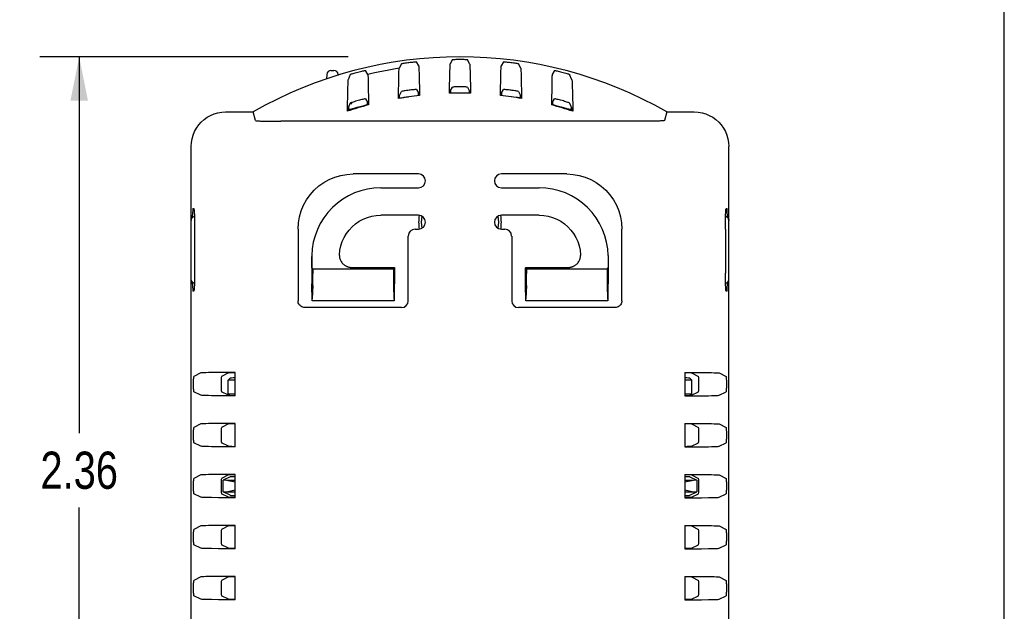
# Model space of a CAD drawing. Header units: inches. Extents: x 0 to 13.8, y 0 to 10.6.
# Tile 24 of 30: x 10.9 to 13.8, y 4.9 to 6.6. Entities that reach past the tile are written whole.
import ezdxf

# ---------------------------------------------------------------- set-up
doc = ezdxf.new("R2010")
doc.units = ezdxf.units.IN
doc.header["$LTSCALE"] = 0.75625
doc.header["$MEASUREMENT"] = 0
doc.layers.get('0').update_dxf_attribs({"linetype": 'CONTINUOUS'})
doc.styles.get("Standard").update_dxf_attribs({"font": 'txt', "width": 0.8})
doc.dimstyles.new('DIMSTYLE_1', dxfattribs={"dimtxt": 0.10625, "dimasz": 0.125, "dimexe": 0.09, "dimexo": 0.07, "dimgap": 0.0425, "dimtad": 0, "dimtih": 1, "dimtoh": 1, "dimzin": 4, "dimdsep": 46, "dimtxsty": 'Standard', "dimblk": '_FILLED', "dimblk1": '_FILLED', "dimblk2": '_FILLED', "dimcen": 0.09, "dimadec": 0, "dimazin": 0, "dimtfac": 1, "dimtofl": 0, "dimtmove": 0, "dimatfit": 3, "dimldrblk": '_FILLED', "dimfxl": 0, "dimtolj": 1, "dimtzin": 4, "dimarcsym": 0})

# ---------------------------------------------------------------- blocks, each defined once
blk = doc.blocks.new('_FILLED')
at = {"color": 0, "linetype": 'ByBlock'}
blk.add_solid([(0, 0), (-1, 0.2), (-1, -0.2)], dxfattribs=at)
blk = doc.blocks.new('*D3')
at = {"color": 2, "linetype": 'Continuous'}
for p, q in [((11.8759, 6.4864), (10.9954, 6.4864)), ((11.1079, 6.4864), (11.1079, 5.4116)), ((11.1079, 4.1242), (11.1079, 5.1991)), ((11.4385, 4.1242), (10.9954, 4.1242))]:
    blk.add_line(p, q, dxfattribs=at)
at = {"color": 2, "linetype": 'Continuous', "xscale": 0.125, "yscale": 0.125, "zscale": 0.125}
for p, rotation in [((11.1079, 6.4864), 90), ((11.1079, 4.1242), 270)]:
    blk.add_blockref('_FILLED', p, dxfattribs=dict(at, rotation=rotation))
at = {"color": 2, "linetype": 'Continuous', "insert": (11.1079, 5.3585), "char_height": 0.10625, "width": 0.34, "attachment_point": 2, "line_spacing_factor": 0.9}
blk.add_mtext('2.36', dxfattribs=at)

msp = doc.modelspace()

# ---------------------------------------------------------------- linework, layer by layer
at = {"color": 7, "linetype": 'Continuous'}
for p, q in [((13.75, 0), (13.75, 10.625)), ((12.0775, 6.461), (12.0715, 6.4723)), ((12.1736, 6.4786), (12.1677, 6.4668)), ((12.223, 6.4668), (12.2172, 6.4786)), ((12.3192, 6.4723), (12.3133, 6.461)), ((11.8269, 6.4477), (11.8355, 6.4477)), ((11.9322, 6.436), (11.9258, 6.4476)), ((12.0279, 6.4668), (12.0218, 6.4537)), ((12.0785, 6.4401), (12.0796, 6.3762)), ((12.224, 6.4462), (12.2252, 6.3823)), ((12.3689, 6.4537), (12.3629, 6.4668)), ((12.4649, 6.4476), (12.4586, 6.436)), ((11.8151, 6.4363), (11.8146, 6.4236)), ((11.8474, 6.4336), (11.8473, 6.4363)), ((11.8822, 6.4364), (11.8756, 6.4209)), ((11.9332, 6.4137), (11.9344, 6.3491)), ((12.3699, 6.4321), (12.3711, 6.3676)), ((12.5151, 6.4209), (12.5085, 6.4364)), ((12.0219, 6.374), (12.0279, 6.3872)), ((12.0715, 6.393), (12.0774, 6.3818)), ((12.0762, 6.3842), (12.0762, 6.3764)), ((12.1678, 6.3881), (12.1736, 6.3998)), ((12.1688, 6.3826), (12.1688, 6.3901)), ((12.2172, 6.3998), (12.223, 6.3881)), ((12.222, 6.3901), (12.222, 6.3826)), ((12.3133, 6.3818), (12.3192, 6.393)), ((12.3146, 6.3764), (12.3146, 6.3842)), ((12.3629, 6.3872), (12.3689, 6.374)), ((12.5161, 6.4012), (12.5164, 6.3871)), ((12.5164, 6.3871), (12.5174, 6.3311)), ((11.8863, 6.3528), (11.886, 6.356)), ((11.9258, 6.3665), (11.9322, 6.3549)), ((11.9303, 6.3585), (11.9303, 6.3507)), ((12.0231, 6.3694), (12.0231, 6.3768)), ((12.3478, 6.3714), (12.3422, 6.3722)), ((12.3558, 6.3704), (12.3478, 6.3714)), ((12.3663, 6.3693), (12.3646, 6.3694)), ((12.3673, 6.3693), (12.3663, 6.3693)), ((12.3674, 6.3693), (12.3673, 6.3693)), ((12.3676, 6.3768), (12.3676, 6.3694)), ((12.3689, 6.3737), (12.3689, 6.374)), ((12.4585, 6.3549), (12.4649, 6.3665)), ((12.4605, 6.3507), (12.4605, 6.3585)), ((11.526, 6.329), (11.6048, 6.329)), ((11.6114, 6.3044), (11.6048, 6.329)), ((11.8756, 6.3386), (11.8822, 6.3545)), ((11.8776, 6.3363), (11.8776, 6.3434)), ((11.8776, 6.3363), (11.8779, 6.3362)), ((11.8821, 6.3516), (11.8809, 6.3512)), ((11.8856, 6.3526), (11.8821, 6.3516)), ((11.9016, 6.3423), (11.9143, 6.3457)), ((11.9143, 6.3457), (11.9217, 6.3478)), ((11.9303, 6.3506), (11.9303, 6.3507)), ((12.4583, 6.3504), (12.4583, 6.3486)), ((12.4848, 6.3434), (12.4974, 6.34)), ((12.4974, 6.34), (12.5049, 6.338)), ((12.5049, 6.338), (12.5078, 6.3373)), ((12.5085, 6.3545), (12.5152, 6.3386)), ((12.5132, 6.3434), (12.5132, 6.3363)), ((12.5152, 6.3383), (12.5152, 6.3386)), ((12.7859, 6.329), (12.7793, 6.3044)), ((12.7859, 6.329), (12.8647, 6.329)), ((11.6337, 6.303), (11.6408, 6.3029)), ((11.6408, 6.3029), (11.6494, 6.3028)), ((11.6494, 6.3028), (11.665, 6.3026)), ((11.665, 6.3026), (11.684, 6.3026)), ((12.7198, 6.3026), (11.684, 6.3026)), ((12.7365, 6.3027), (12.7198, 6.3026)), ((12.7458, 6.3028), (12.7365, 6.3027)), ((12.7536, 6.3029), (12.7458, 6.3028)), ((12.7601, 6.3031), (12.7536, 6.3029)), ((12.7655, 6.3032), (12.7601, 6.3031)), ((11.4277, 4.2226), (11.4277, 6.2306)), ((12.9631, 4.2226), (12.9631, 6.2306)), ((12.0773, 6.1518), (11.8902, 6.1518)), ((12.5006, 6.1518), (12.3135, 6.1518)), ((11.9689, 6.1124), (12.0773, 6.1124)), ((12.3135, 6.1124), (12.4219, 6.1124)), ((11.4325, 6.0534), (11.4352, 6.0534)), ((12.9555, 6.0534), (12.9583, 6.0534)), ((11.4279, 6.0212), (11.4277, 6.0191)), ((11.4294, 6.0253), (11.4285, 6.0234)), ((11.4308, 6.027), (11.4294, 6.0253)), ((11.4324, 6.0285), (11.4308, 6.027)), ((11.4318, 6.028), (11.4318, 6.0337)), ((11.4342, 6.0296), (11.4324, 6.0285)), ((12.0773, 6.0337), (11.9689, 6.0337)), ((12.4218, 6.0337), (12.3135, 6.0337)), ((12.9565, 6.0297), (12.9583, 6.0286)), ((12.9583, 6.0286), (12.9599, 6.0272)), ((12.959, 6.028), (12.959, 6.0337)), ((12.9599, 6.0272), (12.9612, 6.0254)), ((12.9612, 6.0254), (12.9622, 6.0235)), ((12.9622, 6.0235), (12.9629, 6.0213)), ((12.9629, 6.0213), (12.9631, 6.0191)), ((11.4373, 6.0021), (11.4373, 5.8762)), ((11.7328, 5.9944), (11.7328, 5.7896)), ((12.0674, 5.9943), (12.0773, 5.9943)), ((12.3135, 5.9943), (12.3233, 5.9943)), ((12.658, 5.7896), (12.658, 5.9944)), ((12.9535, 5.9943), (12.9535, 5.8684)), ((12.0477, 5.7896), (12.0477, 5.9746)), ((12.343, 5.9746), (12.343, 5.7896)), ((11.7721, 5.9172), (11.7721, 5.9161)), ((11.7721, 5.9161), (11.7721, 5.8378)), ((11.7722, 5.9056), (11.7721, 5.9156)), ((11.7723, 5.8967), (11.7722, 5.9056)), ((11.851, 5.9189), (11.8511, 5.9167)), ((12.5398, 5.9198), (12.5398, 5.9189)), ((12.6186, 5.9189), (12.6186, 5.9178)), ((12.6186, 5.9178), (12.6186, 5.9167)), ((12.6186, 5.9167), (12.6186, 5.8378)), ((12.6186, 5.9156), (12.6186, 5.9056)), ((11.7727, 5.8835), (11.7752, 5.881)), ((11.7752, 5.881), (11.7752, 5.8678)), ((11.7752, 5.881), (12.0053, 5.881)), ((11.8874, 5.8845), (12.0079, 5.8845)), ((12.0053, 5.881), (12.0078, 5.8835)), ((12.0053, 5.881), (12.0053, 5.8678)), ((12.0079, 5.8845), (12.0084, 5.8841)), ((12.0084, 5.8841), (12.0084, 5.8378)), ((12.3828, 5.8845), (12.3824, 5.8841)), ((12.3824, 5.8378), (12.3824, 5.8841)), ((12.3828, 5.8845), (12.5033, 5.8845)), ((12.3854, 5.881), (12.383, 5.8835)), ((12.3854, 5.881), (12.3854, 5.8678)), ((12.3854, 5.881), (12.6156, 5.881)), ((12.618, 5.8835), (12.6156, 5.881)), ((12.6156, 5.881), (12.6156, 5.8678)), ((11.4279, 5.8492), (11.4277, 5.8514)), ((11.4285, 5.847), (11.4279, 5.8492)), ((12.9629, 5.8493), (12.9631, 5.8514)), ((11.4295, 5.8451), (11.4285, 5.847)), ((11.4309, 5.8433), (11.4295, 5.8451)), ((11.4325, 5.8419), (11.4309, 5.8433)), ((11.4318, 5.8368), (11.4318, 5.8425)), ((11.4343, 5.8408), (11.4325, 5.8419)), ((11.7727, 5.8372), (11.7721, 5.8378)), ((11.7731, 5.7896), (11.7727, 5.8372)), ((11.7748, 5.8334), (11.7736, 5.795)), ((12.0057, 5.8334), (12.0069, 5.795)), ((12.0078, 5.8372), (12.0074, 5.7896)), ((12.0078, 5.8372), (12.0084, 5.8378)), ((12.3829, 5.8372), (12.3824, 5.8378)), ((12.3833, 5.7896), (12.3829, 5.8372)), ((12.3851, 5.8334), (12.3839, 5.795)), ((12.6159, 5.8334), (12.6171, 5.795)), ((12.618, 5.8372), (12.6176, 5.7896)), ((12.618, 5.8372), (12.6186, 5.8378)), ((12.9565, 5.8409), (12.9584, 5.842)), ((12.9584, 5.842), (12.96, 5.8435)), ((12.959, 5.8368), (12.959, 5.8425)), ((12.96, 5.8435), (12.9613, 5.8452)), ((12.9613, 5.8452), (12.9623, 5.8471)), ((11.4352, 5.8171), (11.4325, 5.8171)), ((12.9583, 5.8171), (12.9555, 5.8171)), ((12.0281, 5.7699), (11.7524, 5.7699)), ((11.7733, 5.79), (11.7731, 5.7896)), ((12.0074, 5.7896), (11.7731, 5.7896)), ((12.0072, 5.79), (12.0074, 5.7896)), ((12.6383, 5.7699), (12.3627, 5.7699)), ((12.3835, 5.79), (12.3833, 5.7896)), ((12.6176, 5.7896), (12.3833, 5.7896)), ((12.6174, 5.79), (12.6176, 5.7896)), ((11.4553, 5.5832), (11.4353, 5.5732)), ((11.5054, 5.5846), (11.4853, 5.5844)), ((11.5287, 5.5848), (11.5054, 5.5846)), ((11.534, 5.5832), (11.5141, 5.5732)), ((11.5536, 5.5849), (11.5287, 5.5848)), ((11.5388, 5.5684), (11.5333, 5.5629)), ((11.5536, 5.5179), (11.5536, 5.5849)), ((12.8371, 5.5849), (12.8621, 5.5848)), ((12.8371, 5.5849), (12.8371, 5.5179)), ((12.852, 5.5684), (12.8575, 5.5629)), ((12.8568, 5.5832), (12.8767, 5.5732)), ((12.8621, 5.5848), (12.8854, 5.5846)), ((12.9355, 5.5832), (12.9555, 5.5732)), ((11.5333, 5.5241), (11.5333, 5.5629)), ((11.5536, 5.5629), (11.5333, 5.5629)), ((12.8575, 5.5629), (12.8371, 5.5629)), ((12.8575, 5.5241), (12.8575, 5.5629)), ((11.4553, 5.5196), (11.4353, 5.5296)), ((11.5286, 5.518), (11.5054, 5.5181)), ((11.534, 5.5196), (11.5141, 5.5296)), ((11.5536, 5.5179), (11.5286, 5.518)), ((11.5379, 5.5194), (11.5333, 5.5241)), ((11.5333, 5.5241), (11.5536, 5.5241)), ((12.8371, 5.5241), (12.8575, 5.5241)), ((12.8371, 5.5179), (12.862, 5.518)), ((12.8528, 5.5194), (12.8575, 5.5241)), ((12.8568, 5.5196), (12.8767, 5.5296)), ((12.862, 5.518), (12.8853, 5.5181)), ((12.8853, 5.5181), (12.9055, 5.5184)), ((12.9355, 5.5196), (12.9555, 5.5296)), ((11.4553, 5.4375), (11.4353, 5.4275)), ((11.5054, 5.439), (11.4853, 5.4387)), ((11.5287, 5.4391), (11.5054, 5.439)), ((11.534, 5.4375), (11.5141, 5.4275)), ((11.5536, 5.4392), (11.5287, 5.4391)), ((11.5536, 5.3723), (11.5536, 5.4392)), ((12.8371, 5.4392), (12.8621, 5.4391)), ((12.8371, 5.4392), (12.8371, 5.3723)), ((12.8568, 5.4375), (12.8767, 5.4275)), ((12.8621, 5.4391), (12.8854, 5.439)), ((12.9355, 5.4375), (12.9555, 5.4275)), ((11.4553, 5.3739), (11.4353, 5.3839)), ((11.5286, 5.3723), (11.5054, 5.3725)), ((11.534, 5.374), (11.5141, 5.3839)), ((11.5536, 5.3723), (11.5286, 5.3723)), ((12.8371, 5.3723), (12.862, 5.3723)), ((12.8568, 5.374), (12.8767, 5.3839)), ((12.862, 5.3723), (12.8853, 5.3725)), ((12.8853, 5.3725), (12.9055, 5.3727)), ((12.9355, 5.3739), (12.9555, 5.3839)), ((11.4553, 5.2919), (11.4353, 5.2819)), ((11.5054, 5.2933), (11.4853, 5.293)), ((11.5287, 5.2935), (11.5054, 5.2933)), ((11.534, 5.2918), (11.5141, 5.2819)), ((11.5536, 5.2935), (11.5287, 5.2935)), ((11.5536, 5.2266), (11.5536, 5.2935)), ((12.8371, 5.2935), (12.8621, 5.2935)), ((12.8371, 5.2935), (12.8371, 5.2266)), ((12.8568, 5.2918), (12.8767, 5.2819)), ((12.8621, 5.2935), (12.8854, 5.2933)), ((12.9355, 5.2919), (12.9555, 5.2819)), ((11.5388, 5.2864), (11.5191, 5.2766)), ((11.5191, 5.2435), (11.5191, 5.2766)), ((11.5281, 5.2765), (11.5191, 5.2766)), ((11.5536, 5.2711), (11.5281, 5.2765)), ((11.5536, 5.2765), (11.5281, 5.2765)), ((12.8626, 5.2765), (12.8371, 5.2711)), ((12.8626, 5.2765), (12.8371, 5.2765)), ((12.852, 5.2864), (12.8716, 5.2766)), ((12.8716, 5.2766), (12.8626, 5.2765)), ((12.8716, 5.2766), (12.8716, 5.2435)), ((11.4553, 5.2282), (11.4353, 5.2382)), ((11.534, 5.2283), (11.5141, 5.2382)), ((11.5191, 5.2435), (11.5281, 5.2436)), ((11.5388, 5.2337), (11.5191, 5.2435)), ((11.5281, 5.2436), (11.5536, 5.249)), ((11.5281, 5.2436), (11.5536, 5.2436)), ((12.8371, 5.249), (12.8626, 5.2436)), ((12.8371, 5.2436), (12.8626, 5.2436)), ((12.852, 5.2337), (12.8716, 5.2435)), ((12.8568, 5.2283), (12.8767, 5.2382)), ((12.8626, 5.2436), (12.8716, 5.2435)), ((12.9355, 5.2282), (12.9555, 5.2382)), ((11.5286, 5.2266), (11.5054, 5.2268)), ((11.5536, 5.2266), (11.5286, 5.2266)), ((12.8371, 5.2266), (12.862, 5.2266)), ((12.862, 5.2266), (12.8853, 5.2268)), ((12.8853, 5.2268), (12.9055, 5.2271)), ((11.4553, 5.1462), (11.4353, 5.1362)), ((11.5054, 5.1476), (11.4853, 5.1474)), ((11.5287, 5.1478), (11.5054, 5.1476)), ((11.5536, 5.1478), (11.5287, 5.1478)), ((11.5536, 5.0809), (11.5536, 5.1478)), ((12.8371, 5.1478), (12.8621, 5.1478)), ((12.8371, 5.1478), (12.8371, 5.0809)), ((12.8621, 5.1478), (12.8854, 5.1476)), ((12.9355, 5.1462), (12.9555, 5.1362)), ((11.534, 5.1461), (11.5141, 5.1362)), ((12.8568, 5.1461), (12.8767, 5.1362)), ((11.4553, 5.0826), (11.4353, 5.0926)), ((11.534, 5.0826), (11.5141, 5.0926)), ((12.8568, 5.0826), (12.8767, 5.0926)), ((12.9355, 5.0826), (12.9555, 5.0926)), ((11.5286, 5.081), (11.5054, 5.0811)), ((11.5536, 5.0809), (11.5286, 5.081)), ((12.8371, 5.0809), (12.862, 5.081)), ((12.862, 5.081), (12.8853, 5.0811)), ((12.8853, 5.0811), (12.9055, 5.0814)), ((11.4553, 5.0005), (11.4353, 4.9905)), ((11.5054, 5.002), (11.4853, 5.0017)), ((11.5287, 5.0021), (11.5054, 5.002)), ((11.534, 5.0005), (11.5141, 4.9905)), ((11.5536, 5.0022), (11.5287, 5.0021)), ((11.5536, 4.9353), (11.5536, 5.0022)), ((12.8371, 5.0022), (12.8621, 5.0021)), ((12.8371, 5.0022), (12.8371, 4.9353)), ((12.8568, 5.0005), (12.8767, 4.9905)), ((12.8621, 5.0021), (12.8854, 5.002)), ((12.9355, 5.0005), (12.9555, 4.9905)), ((11.4553, 4.9369), (11.4353, 4.9469)), ((11.5286, 4.9353), (11.5054, 4.9355)), ((11.534, 4.937), (11.5141, 4.9469)), ((11.5536, 4.9353), (11.5286, 4.9353)), ((12.8371, 4.9353), (12.862, 4.9353)), ((12.8568, 4.937), (12.8767, 4.9469)), ((12.862, 4.9353), (12.8853, 4.9355)), ((12.8853, 4.9355), (12.9055, 4.9357)), ((12.9355, 4.9369), (12.9555, 4.9469))]:
    msp.add_line(p, q, dxfattribs=at)
for points in [[(12.0279, 6.4668), (12.0283, 6.467), (12.0293, 6.4673), (12.031, 6.4677), (12.0332, 6.4681), (12.0359, 6.4686), (12.039, 6.469), (12.0424, 6.4695), (12.046, 6.47), (12.0497, 6.4705), (12.0535, 6.471), (12.0571, 6.4714), (12.0605, 6.4717), (12.0636, 6.472), (12.0663, 6.4722), (12.0685, 6.4723), (12.0701, 6.4724), (12.0711, 6.4724), (12.0715, 6.4723)], [(12.1736, 6.4786), (12.1739, 6.4787), (12.175, 6.4789), (12.1766, 6.479), (12.1788, 6.4792), (12.1814, 6.4793), (12.1845, 6.4794), (12.1879, 6.4795), (12.1915, 6.4795), (12.1953, 6.4796), (12.199, 6.4795), (12.2027, 6.4795), (12.2061, 6.4794), (12.2092, 6.4793), (12.2119, 6.4792), (12.2141, 6.479), (12.2158, 6.4789), (12.2168, 6.4787), (12.2172, 6.4786)], [(12.3192, 6.4723), (12.3196, 6.4724), (12.3206, 6.4724), (12.3223, 6.4723), (12.3244, 6.4722), (12.3271, 6.472), (12.3302, 6.4717), (12.3336, 6.4714), (12.3372, 6.471), (12.341, 6.4705), (12.3448, 6.47), (12.3484, 6.4695), (12.3518, 6.469), (12.3549, 6.4685), (12.3576, 6.4681), (12.3598, 6.4677), (12.3614, 6.4673), (12.3625, 6.467), (12.3629, 6.4668)], [(11.8822, 6.4364), (11.8826, 6.4367), (11.8836, 6.4371), (11.8852, 6.4376), (11.8873, 6.4383), (11.89, 6.4391), (11.893, 6.44), (11.8965, 6.441), (11.9001, 6.442), (11.904, 6.443), (11.9078, 6.4439), (11.9115, 6.4448), (11.9149, 6.4456), (11.918, 6.4463), (11.9206, 6.4468), (11.9228, 6.4472), (11.9244, 6.4475), (11.9255, 6.4476), (11.9258, 6.4476)], [(12.0218, 6.4537), (12.0068, 6.4513), (11.9918, 6.4486), (11.9768, 6.4458), (11.9619, 6.4427), (11.947, 6.4395), (11.9322, 6.436)], [(12.0197, 6.3676), (12.0208, 6.4321), (12.021, 6.4394), (12.0212, 6.4452), (12.0214, 6.4496), (12.0216, 6.4524), (12.0218, 6.4537)], [(12.0775, 6.461), (12.0777, 6.4597), (12.0779, 6.457), (12.0781, 6.4528), (12.0783, 6.4471), (12.0785, 6.4401)], [(12.1656, 6.3823), (12.1667, 6.4462), (12.1669, 6.453), (12.1671, 6.4587), (12.1673, 6.4629), (12.1675, 6.4656), (12.1677, 6.4668)], [(12.223, 6.4668), (12.2232, 6.4656), (12.2235, 6.4629), (12.2237, 6.4587), (12.2238, 6.453), (12.224, 6.4462)], [(12.3111, 6.3762), (12.3123, 6.44), (12.3125, 6.447), (12.3127, 6.4527), (12.3129, 6.457), (12.3131, 6.4597), (12.3133, 6.461)], [(12.3689, 6.4537), (12.3691, 6.4524), (12.3693, 6.4496), (12.3695, 6.4452), (12.3697, 6.4394), (12.3699, 6.4321)], [(12.4649, 6.4476), (12.4653, 6.4476), (12.4663, 6.4475), (12.4679, 6.4473), (12.47, 6.4469), (12.4726, 6.4463), (12.4757, 6.4456), (12.4792, 6.4448), (12.4828, 6.444), (12.4866, 6.443), (12.4904, 6.442), (12.494, 6.4411), (12.4974, 6.4401), (12.5006, 6.4392), (12.5033, 6.4384), (12.5055, 6.4377), (12.5071, 6.4371), (12.5081, 6.4367), (12.5085, 6.4364)], [(11.8756, 6.4209), (11.8755, 6.42), (11.8753, 6.4181), (11.8751, 6.4152), (11.8749, 6.4113), (11.8748, 6.4066), (11.8746, 6.4011), (11.8745, 6.3946), (11.8734, 6.3311)], [(11.9322, 6.436), (11.9324, 6.4348), (11.9326, 6.4319), (11.9328, 6.4274), (11.9331, 6.4213), (11.9332, 6.4137)], [(12.4586, 6.436), (12.4584, 6.4353), (12.4582, 6.4335), (12.4581, 6.4308), (12.4579, 6.4272), (12.4577, 6.4228), (12.4576, 6.4176), (12.4574, 6.4115), (12.4563, 6.3491)], [(12.5151, 6.4209), (12.5153, 6.4201), (12.5154, 6.4182), (12.5156, 6.4153), (12.5158, 6.4115), (12.516, 6.4068), (12.5161, 6.4012)], [(12.0715, 6.393), (12.0711, 6.3931), (12.0701, 6.3931), (12.0685, 6.3931), (12.0663, 6.3929), (12.0637, 6.3927), (12.0606, 6.3924), (12.0572, 6.392), (12.0535, 6.3916), (12.0498, 6.3911), (12.046, 6.3906), (12.0423, 6.39), (12.0389, 6.3895), (12.0358, 6.389), (12.0331, 6.3885), (12.031, 6.388), (12.0293, 6.3877), (12.0283, 6.3874), (12.0279, 6.3872)], [(12.1678, 6.3881), (12.1677, 6.3878), (12.1677, 6.3873), (12.1676, 6.3864), (12.1676, 6.3853), (12.1676, 6.3839), (12.1675, 6.3823)], [(12.2172, 6.3998), (12.2168, 6.3999), (12.2158, 6.4001), (12.2141, 6.4002), (12.212, 6.4004), (12.2093, 6.4005), (12.2062, 6.4006), (12.2028, 6.4007), (12.1992, 6.4008), (12.1955, 6.4008), (12.1917, 6.4008), (12.1881, 6.4007), (12.1847, 6.4006), (12.1816, 6.4005), (12.1789, 6.4004), (12.1766, 6.4002), (12.175, 6.4001), (12.174, 6.3999), (12.1736, 6.3998)], [(12.2231, 6.3853), (12.2231, 6.3864), (12.2231, 6.3873), (12.223, 6.3878), (12.223, 6.3881)], [(12.2232, 6.3823), (12.2232, 6.3839), (12.2231, 6.3853)], [(12.3629, 6.3872), (12.3625, 6.3874), (12.3615, 6.3877), (12.3598, 6.388), (12.3577, 6.3885), (12.355, 6.389), (12.3518, 6.3895), (12.3485, 6.39), (12.3449, 6.3906), (12.3411, 6.3911), (12.3373, 6.3916), (12.3337, 6.392), (12.3302, 6.3924), (12.3271, 6.3927), (12.3245, 6.3929), (12.3223, 6.3931), (12.3206, 6.3931), (12.3196, 6.3931), (12.3192, 6.393)], [(11.9258, 6.3665), (11.9255, 6.3665), (11.9245, 6.3664), (11.9229, 6.3661), (11.9208, 6.3657), (11.9181, 6.3651), (11.915, 6.3644), (11.9116, 6.3635), (11.908, 6.3626), (11.9042, 6.3615), (11.9004, 6.3605), (11.8967, 6.3594), (11.8932, 6.3584), (11.8901, 6.3574), (11.8874, 6.3565), (11.8852, 6.3558), (11.8836, 6.3552), (11.8826, 6.3547), (11.8822, 6.3545)], [(12.0219, 6.374), (12.0218, 6.3737), (12.0218, 6.3732), (12.0217, 6.3723), (12.0217, 6.3711), (12.0216, 6.3697), (12.0216, 6.3679)], [(12.0231, 6.3694), (12.0235, 6.3693), (12.0245, 6.3693)], [(12.0245, 6.3693), (12.0263, 6.3694), (12.0287, 6.3697), (12.0317, 6.37), (12.0352, 6.3704), (12.0391, 6.3709), (12.0485, 6.3722)], [(12.0759, 6.3763), (12.076, 6.3763), (12.076, 6.3763), (12.0761, 6.3764), (12.0761, 6.3764), (12.0762, 6.3764), (12.0762, 6.3764)], [(12.0776, 6.379), (12.0775, 6.3802), (12.0775, 6.381), (12.0775, 6.3815), (12.0774, 6.3818)], [(12.0777, 6.3759), (12.0776, 6.3776), (12.0776, 6.379)], [(12.3133, 6.3818), (12.3133, 6.3815), (12.3132, 6.381), (12.3132, 6.3801), (12.3132, 6.379), (12.3131, 6.3776), (12.3131, 6.3759)], [(12.3646, 6.3694), (12.3622, 6.3697), (12.3593, 6.37), (12.3558, 6.3704)], [(12.3676, 6.3694), (12.3676, 6.3694), (12.3676, 6.3694), (12.3675, 6.3693), (12.3675, 6.3693), (12.3674, 6.3693)], [(12.3691, 6.3679), (12.3691, 6.3697), (12.3691, 6.3711), (12.369, 6.3723), (12.369, 6.3732), (12.3689, 6.3737)], [(12.5085, 6.3545), (12.5081, 6.3547), (12.5072, 6.3552), (12.5056, 6.3557), (12.5035, 6.3565), (12.5009, 6.3573), (12.4978, 6.3583), (12.4943, 6.3593), (12.4906, 6.3604), (12.4868, 6.3615), (12.4829, 6.3625), (12.4793, 6.3635), (12.4759, 6.3643), (12.4727, 6.3651), (12.47, 6.3657), (12.4679, 6.3661), (12.4663, 6.3664), (12.4653, 6.3665), (12.4649, 6.3665)], [(11.4277, 6.2306), (11.4283, 6.2417), (11.4301, 6.2525), (11.4332, 6.2631), (11.4374, 6.2733), (11.4427, 6.2829), (11.4491, 6.2919), (11.4565, 6.3001), (11.4647, 6.3075), (11.4737, 6.3139), (11.4833, 6.3192), (11.4935, 6.3234), (11.5041, 6.3265), (11.5149, 6.3283), (11.526, 6.329)], [(11.8756, 6.3386), (11.8755, 6.3383), (11.8755, 6.3377), (11.8754, 6.3367), (11.8754, 6.3354), (11.8753, 6.3337), (11.8753, 6.3317)], [(11.8779, 6.3362), (11.879, 6.3364), (11.8807, 6.3368), (11.8831, 6.3373)], [(11.8831, 6.3373), (11.8861, 6.3381), (11.8896, 6.339), (11.8933, 6.34), (11.9016, 6.3423)], [(11.8863, 6.3528), (11.8861, 6.3528), (11.8856, 6.3526)], [(11.9217, 6.3478), (11.9247, 6.3487), (11.9271, 6.3494), (11.9289, 6.35), (11.93, 6.3504)], [(11.93, 6.3504), (11.93, 6.3505), (11.9301, 6.3505), (11.9302, 6.3506), (11.9302, 6.3506), (11.9303, 6.3506)], [(11.9324, 6.352), (11.9323, 6.3532), (11.9323, 6.3541), (11.9323, 6.3547), (11.9322, 6.3549)], [(11.9325, 6.3486), (11.9324, 6.3504), (11.9324, 6.352)], [(12.4585, 6.3549), (12.4585, 6.3547), (12.4584, 6.3541), (12.4584, 6.3532), (12.4584, 6.352), (12.4583, 6.3504)], [(12.4605, 6.3507), (12.4608, 6.3504), (12.4619, 6.35)], [(12.4619, 6.35), (12.4636, 6.3494), (12.466, 6.3487), (12.469, 6.3478), (12.4726, 6.3468), (12.4764, 6.3458), (12.4848, 6.3434)], [(12.5078, 6.3373), (12.5102, 6.3367), (12.5119, 6.3364), (12.5129, 6.3362)], [(12.5129, 6.3362), (12.513, 6.3362), (12.513, 6.3362), (12.5131, 6.3362), (12.5131, 6.3362), (12.5132, 6.3362), (12.5132, 6.3363)], [(12.5154, 6.3317), (12.5154, 6.3337), (12.5154, 6.3354), (12.5153, 6.3367), (12.5153, 6.3377), (12.5152, 6.3383)], [(12.8647, 6.329), (12.8758, 6.3283), (12.8866, 6.3265), (12.8972, 6.3234), (12.9074, 6.3192), (12.9171, 6.3139), (12.9261, 6.3075), (12.9343, 6.3001), (12.9416, 6.2919), (12.948, 6.2829), (12.9533, 6.2733), (12.9576, 6.2631), (12.9606, 6.2525), (12.9625, 6.2417), (12.9631, 6.2306)], [(11.6114, 6.3044), (11.6116, 6.3043), (11.612, 6.3042), (11.6126, 6.304), (11.6135, 6.3039), (11.6146, 6.3038), (11.6159, 6.3037), (11.6173, 6.3036), (11.619, 6.3035), (11.6209, 6.3034), (11.623, 6.3033), (11.6253, 6.3032), (11.6278, 6.3032), (11.6337, 6.303)], [(12.7793, 6.3044), (12.7792, 6.3043), (12.7788, 6.3042), (12.7781, 6.304), (12.7772, 6.3039), (12.7762, 6.3038), (12.7749, 6.3037), (12.7734, 6.3036), (12.7717, 6.3035), (12.7699, 6.3034), (12.7678, 6.3033), (12.7655, 6.3032)], [(11.7328, 5.9944), (11.7338, 6.0121), (11.7367, 6.0294), (11.7416, 6.0464), (11.7484, 6.0627), (11.7569, 6.0782), (11.7671, 6.0926), (11.7789, 6.1057), (11.792, 6.1175), (11.8064, 6.1277), (11.8219, 6.1362), (11.8382, 6.1429), (11.8551, 6.1478), (11.8724, 6.1508), (11.8902, 6.1518)], [(12.5006, 6.1518), (12.5183, 6.1508), (12.5356, 6.1478), (12.5526, 6.1429), (12.5689, 6.1362), (12.5843, 6.1277), (12.5987, 6.1174), (12.6119, 6.1057), (12.6236, 6.0925), (12.6338, 6.0781), (12.6424, 6.0627), (12.6491, 6.0464), (12.654, 6.0294), (12.657, 6.0121), (12.658, 5.9944)], [(11.9689, 6.1124), (11.9497, 6.1115), (11.9309, 6.1087), (11.9124, 6.1041), (11.8944, 6.0978), (11.8771, 6.0897), (11.8606, 6.0799), (11.8452, 6.0687), (11.831, 6.0559), (11.818, 6.0419), (11.8065, 6.0267), (11.7965, 6.0104), (11.7881, 5.9932), (11.7814, 5.9753), (11.7765, 5.9568), (11.7734, 5.9381), (11.7722, 5.9189)], [(12.6186, 5.9189), (12.6173, 5.9381), (12.6142, 5.9568), (12.6093, 5.9753), (12.6026, 5.9932), (12.5943, 6.0104), (12.5843, 6.0267), (12.5727, 6.0419), (12.5598, 6.0559), (12.5455, 6.0687), (12.5301, 6.0799), (12.5137, 6.0897), (12.4964, 6.0978), (12.4784, 6.1041), (12.4598, 6.1087), (12.441, 6.1115), (12.4219, 6.1124)], [(11.4352, 6.0534), (11.4355, 6.0528), (11.4357, 6.0513), (11.436, 6.0489), (11.4362, 6.0454), (11.4365, 6.0411), (11.4367, 6.0361), (11.4369, 6.0302), (11.437, 6.0238), (11.4371, 6.0169), (11.4372, 6.0096), (11.4373, 6.0021)], [(12.9535, 5.9943), (12.9535, 6.0021), (12.9535, 6.0096), (12.9536, 6.0169), (12.9537, 6.0238), (12.9539, 6.0302), (12.9541, 6.0361), (12.9543, 6.0411), (12.9545, 6.0454), (12.9547, 6.0489), (12.955, 6.0513), (12.9553, 6.0528), (12.9555, 6.0534)], [(11.4285, 6.0234), (11.4279, 6.0213), (11.4279, 6.0213)], [(11.4368, 6.0305), (11.4363, 6.0304), (11.4342, 6.0297)], [(11.851, 5.9211), (11.8523, 5.934), (11.855, 5.9465), (11.859, 5.9587), (11.8643, 5.9704), (11.8709, 5.9814), (11.8786, 5.9917), (11.8874, 6.001), (11.8972, 6.0094), (11.9078, 6.0166), (11.9191, 6.0227), (11.931, 6.0274), (11.9434, 6.0309), (11.956, 6.033), (11.9689, 6.0337)], [(12.4218, 6.0337), (12.4347, 6.033), (12.4473, 6.0309), (12.4597, 6.0274), (12.4716, 6.0227), (12.483, 6.0166), (12.4936, 6.0094), (12.5033, 6.001), (12.5121, 5.9917), (12.5198, 5.9814), (12.5264, 5.9704), (12.5317, 5.9587), (12.5358, 5.9465), (12.5384, 5.934), (12.5397, 5.9211)], [(12.9539, 6.0305), (12.9544, 6.0304), (12.9565, 6.0297)], [(11.7722, 5.9189), (11.7722, 5.9183), (11.7721, 5.9172)], [(11.851, 5.9189), (11.851, 5.9198), (11.851, 5.9201), (11.851, 5.9203), (11.851, 5.9206), (11.851, 5.9209), (11.851, 5.9211)], [(11.8511, 5.9167), (11.8513, 5.9145), (11.8517, 5.9123), (11.8523, 5.9101), (11.853, 5.9078), (11.8539, 5.9056), (11.855, 5.9034), (11.8562, 5.9013), (11.8577, 5.8992), (11.8592, 5.8972), (11.8609, 5.8954), (11.8626, 5.8938), (11.8643, 5.8924), (11.866, 5.8911), (11.8677, 5.89), (11.8693, 5.8891), (11.8708, 5.8883), (11.8723, 5.8876), (11.8737, 5.8871), (11.8751, 5.8866), (11.8765, 5.8861), (11.8778, 5.8858), (11.8791, 5.8854), (11.8804, 5.8852), (11.8816, 5.885), (11.8828, 5.8848), (11.884, 5.8847), (11.8852, 5.8846), (11.8863, 5.8846), (11.8874, 5.8845)], [(12.5033, 5.8845), (12.5044, 5.8846), (12.5055, 5.8846), (12.5067, 5.8847), (12.5079, 5.8848), (12.5091, 5.885), (12.5103, 5.8852), (12.5116, 5.8854), (12.5129, 5.8858), (12.5143, 5.8861), (12.5156, 5.8866), (12.517, 5.8871), (12.5185, 5.8876), (12.5199, 5.8883), (12.5215, 5.8891), (12.5231, 5.89), (12.5247, 5.8911), (12.5264, 5.8924), (12.5282, 5.8938), (12.5299, 5.8954), (12.5315, 5.8972), (12.5331, 5.8992), (12.5345, 5.9013), (12.5358, 5.9034), (12.5368, 5.9056), (12.5377, 5.9078), (12.5384, 5.9101), (12.539, 5.9123), (12.5394, 5.9145), (12.5397, 5.9167), (12.5398, 5.9189)], [(12.5397, 5.9211), (12.5397, 5.9209), (12.5398, 5.9206), (12.5398, 5.9203), (12.5398, 5.9201), (12.5398, 5.9198)], [(12.6186, 5.9056), (12.6185, 5.8967), (12.6184, 5.8929), (12.6183, 5.8896), (12.6183, 5.887), (12.6182, 5.8851), (12.6181, 5.8839), (12.618, 5.8835)], [(11.7727, 5.8835), (11.7727, 5.8839), (11.7726, 5.8851), (11.7725, 5.887), (11.7724, 5.8896), (11.7723, 5.8929), (11.7723, 5.8967)], [(11.4373, 5.8762), (11.4373, 5.8684), (11.4372, 5.8609), (11.4371, 5.8536), (11.437, 5.8467), (11.4369, 5.8403), (11.4367, 5.8344), (11.4365, 5.8294), (11.4362, 5.8251), (11.436, 5.8216), (11.4357, 5.8192), (11.4355, 5.8177), (11.4352, 5.8171)], [(12.9555, 5.8171), (12.9553, 5.8177), (12.955, 5.8192), (12.9547, 5.8216), (12.9545, 5.8251), (12.9543, 5.8294), (12.9541, 5.8344), (12.9539, 5.8403), (12.9537, 5.8467), (12.9536, 5.8536), (12.9535, 5.8609), (12.9535, 5.8684)], [(12.9623, 5.8471), (12.9629, 5.8492), (12.9629, 5.8492)], [(11.4368, 5.84), (11.4363, 5.8401), (11.4343, 5.8408)], [(12.9539, 5.84), (12.9544, 5.8401), (12.9565, 5.8408)], [(11.7524, 5.7699), (11.7493, 5.7701), (11.7464, 5.7709), (11.7435, 5.772), (11.7409, 5.7737), (11.7385, 5.7757), (11.7365, 5.778), (11.7349, 5.7806), (11.7337, 5.7835), (11.733, 5.7865), (11.7328, 5.7896)], [(12.658, 5.7896), (12.6577, 5.7865), (12.657, 5.7835), (12.6558, 5.7806), (12.6542, 5.778), (12.6522, 5.7757), (12.6499, 5.7737), (12.6472, 5.772), (12.6444, 5.7709), (12.6414, 5.7701), (12.6383, 5.7699)], [(11.4353, 5.5296), (11.4351, 5.53), (11.435, 5.531), (11.4349, 5.5326), (11.4348, 5.5348), (11.4347, 5.5375), (11.4346, 5.5406), (11.4346, 5.544), (11.4345, 5.5477), (11.4345, 5.5514), (11.4345, 5.5551), (11.4346, 5.5588), (11.4346, 5.5622), (11.4347, 5.5653), (11.4348, 5.568), (11.4349, 5.5702), (11.435, 5.5718), (11.4351, 5.5728), (11.4353, 5.5732)], [(11.4853, 5.5844), (11.4768, 5.5842), (11.4696, 5.584), (11.4637, 5.5838), (11.4593, 5.5836), (11.4565, 5.5834), (11.4553, 5.5832)], [(11.5141, 5.5732), (11.5139, 5.5728), (11.5138, 5.5718), (11.5137, 5.5702), (11.5136, 5.568), (11.5135, 5.5653), (11.5134, 5.5622), (11.5134, 5.5588), (11.5133, 5.5551), (11.5133, 5.5514), (11.5133, 5.5477), (11.5134, 5.544), (11.5134, 5.5406), (11.5135, 5.5375), (11.5136, 5.5348), (11.5137, 5.5326), (11.5138, 5.531), (11.5139, 5.53), (11.5141, 5.5296)], [(12.8767, 5.5296), (12.8768, 5.53), (12.8769, 5.531), (12.8771, 5.5326), (12.8772, 5.5348), (12.8772, 5.5375), (12.8773, 5.5406), (12.8774, 5.544), (12.8774, 5.5477), (12.8774, 5.5514), (12.8774, 5.5551), (12.8774, 5.5588), (12.8773, 5.5622), (12.8772, 5.5653), (12.8772, 5.568), (12.8771, 5.5702), (12.8769, 5.5718), (12.8768, 5.5728), (12.8767, 5.5732)], [(12.8854, 5.5846), (12.9055, 5.5844), (12.9139, 5.5842), (12.9211, 5.584), (12.927, 5.5838), (12.9314, 5.5836), (12.9342, 5.5834), (12.9355, 5.5832)], [(12.9555, 5.5732), (12.9556, 5.5728), (12.9557, 5.5718), (12.9558, 5.5702), (12.9559, 5.568), (12.956, 5.5653), (12.9561, 5.5622), (12.9562, 5.5588), (12.9562, 5.5551), (12.9562, 5.5514), (12.9562, 5.5477), (12.9562, 5.544), (12.9561, 5.5406), (12.956, 5.5375), (12.9559, 5.5348), (12.9558, 5.5326), (12.9557, 5.531), (12.9556, 5.53), (12.9555, 5.5296)], [(11.5054, 5.5181), (11.4853, 5.5184), (11.4768, 5.5186), (11.4696, 5.5188), (11.4638, 5.5189), (11.4594, 5.5192), (11.4565, 5.5194), (11.4553, 5.5196)], [(12.9055, 5.5184), (12.9139, 5.5186), (12.9212, 5.5188), (12.927, 5.5189), (12.9314, 5.5192), (12.9342, 5.5194), (12.9355, 5.5196)], [(11.4353, 5.3839), (11.4351, 5.3843), (11.435, 5.3853), (11.4349, 5.387), (11.4348, 5.3892), (11.4347, 5.3918), (11.4346, 5.3949), (11.4346, 5.3984), (11.4345, 5.402), (11.4345, 5.4057), (11.4345, 5.4095), (11.4346, 5.4131), (11.4346, 5.4165), (11.4347, 5.4196), (11.4348, 5.4223), (11.4349, 5.4245), (11.435, 5.4261), (11.4351, 5.4271), (11.4353, 5.4275)], [(11.4853, 5.4387), (11.4768, 5.4385), (11.4696, 5.4384), (11.4637, 5.4382), (11.4593, 5.438), (11.4565, 5.4378), (11.4553, 5.4375)], [(11.5141, 5.4275), (11.5139, 5.4271), (11.5138, 5.4261), (11.5137, 5.4245), (11.5136, 5.4223), (11.5135, 5.4196), (11.5134, 5.4165), (11.5134, 5.4131), (11.5133, 5.4095), (11.5133, 5.4057), (11.5133, 5.402), (11.5134, 5.3984), (11.5134, 5.3949), (11.5135, 5.3918), (11.5136, 5.3892), (11.5137, 5.387), (11.5138, 5.3853), (11.5139, 5.3843), (11.5141, 5.3839)], [(12.8767, 5.3839), (12.8768, 5.3843), (12.8769, 5.3853), (12.8771, 5.387), (12.8772, 5.3892), (12.8772, 5.3918), (12.8773, 5.3949), (12.8774, 5.3984), (12.8774, 5.402), (12.8774, 5.4057), (12.8774, 5.4095), (12.8774, 5.4131), (12.8773, 5.4165), (12.8772, 5.4196), (12.8772, 5.4223), (12.8771, 5.4245), (12.8769, 5.4261), (12.8768, 5.4271), (12.8767, 5.4275)], [(12.8854, 5.439), (12.9055, 5.4387), (12.9139, 5.4385), (12.9211, 5.4384), (12.927, 5.4382), (12.9314, 5.438), (12.9342, 5.4378), (12.9355, 5.4375)], [(12.9555, 5.4275), (12.9556, 5.4271), (12.9557, 5.4261), (12.9558, 5.4245), (12.9559, 5.4223), (12.956, 5.4196), (12.9561, 5.4165), (12.9562, 5.4131), (12.9562, 5.4095), (12.9562, 5.4057), (12.9562, 5.402), (12.9562, 5.3984), (12.9561, 5.3949), (12.956, 5.3918), (12.9559, 5.3892), (12.9558, 5.387), (12.9557, 5.3853), (12.9556, 5.3843), (12.9555, 5.3839)], [(11.5054, 5.3725), (11.4853, 5.3727), (11.4768, 5.3729), (11.4696, 5.3731), (11.4638, 5.3733), (11.4594, 5.3735), (11.4565, 5.3737), (11.4553, 5.3739)], [(12.9055, 5.3727), (12.9139, 5.3729), (12.9212, 5.3731), (12.927, 5.3733), (12.9314, 5.3735), (12.9342, 5.3737), (12.9355, 5.3739)], [(11.4853, 5.293), (11.4768, 5.2929), (11.4696, 5.2927), (11.4637, 5.2925), (11.4593, 5.2923), (11.4565, 5.2921), (11.4553, 5.2919)], [(12.8854, 5.2933), (12.9055, 5.293), (12.9139, 5.2929), (12.9211, 5.2927), (12.927, 5.2925), (12.9314, 5.2923), (12.9342, 5.2921), (12.9355, 5.2919)], [(11.4353, 5.2382), (11.4351, 5.2386), (11.435, 5.2397), (11.4349, 5.2413), (11.4348, 5.2435), (11.4347, 5.2462), (11.4346, 5.2493), (11.4346, 5.2527), (11.4345, 5.2563), (11.4345, 5.2601), (11.4345, 5.2638), (11.4346, 5.2674), (11.4346, 5.2709), (11.4347, 5.2739), (11.4348, 5.2766), (11.4349, 5.2788), (11.435, 5.2805), (11.4351, 5.2815), (11.4353, 5.2819)], [(11.5141, 5.2819), (11.5139, 5.2815), (11.5138, 5.2805), (11.5137, 5.2788), (11.5136, 5.2766), (11.5135, 5.2739), (11.5134, 5.2709), (11.5134, 5.2674), (11.5133, 5.2638), (11.5133, 5.2601), (11.5133, 5.2563), (11.5134, 5.2527), (11.5134, 5.2493), (11.5135, 5.2462), (11.5136, 5.2435), (11.5137, 5.2413), (11.5138, 5.2397), (11.5139, 5.2386), (11.5141, 5.2382)], [(12.8767, 5.2382), (12.8768, 5.2386), (12.8769, 5.2397), (12.8771, 5.2413), (12.8772, 5.2435), (12.8772, 5.2462), (12.8773, 5.2493), (12.8774, 5.2527), (12.8774, 5.2563), (12.8774, 5.2601), (12.8774, 5.2638), (12.8774, 5.2674), (12.8773, 5.2709), (12.8772, 5.2739), (12.8772, 5.2766), (12.8771, 5.2788), (12.8769, 5.2805), (12.8768, 5.2815), (12.8767, 5.2819)], [(12.9555, 5.2819), (12.9556, 5.2815), (12.9557, 5.2805), (12.9558, 5.2788), (12.9559, 5.2766), (12.956, 5.2739), (12.9561, 5.2709), (12.9562, 5.2674), (12.9562, 5.2638), (12.9562, 5.2601), (12.9562, 5.2563), (12.9562, 5.2527), (12.9561, 5.2493), (12.956, 5.2462), (12.9559, 5.2435), (12.9558, 5.2413), (12.9557, 5.2397), (12.9556, 5.2386), (12.9555, 5.2382)], [(11.5054, 5.2268), (11.4853, 5.2271), (11.4768, 5.2272), (11.4696, 5.2274), (11.4638, 5.2276), (11.4594, 5.2278), (11.4565, 5.228), (11.4553, 5.2282)], [(12.9055, 5.2271), (12.9139, 5.2272), (12.9212, 5.2274), (12.927, 5.2276), (12.9314, 5.2278), (12.9342, 5.228), (12.9355, 5.2282)], [(11.4853, 5.1474), (11.4768, 5.1472), (11.4696, 5.147), (11.4637, 5.1468), (11.4593, 5.1466), (11.4565, 5.1464), (11.4553, 5.1462)], [(12.8854, 5.1476), (12.9055, 5.1474), (12.9139, 5.1472), (12.9211, 5.147), (12.927, 5.1468), (12.9314, 5.1466), (12.9342, 5.1464), (12.9355, 5.1462)], [(11.4353, 5.0926), (11.4351, 5.093), (11.435, 5.094), (11.4349, 5.0956), (11.4348, 5.0978), (11.4347, 5.1005), (11.4346, 5.1036), (11.4346, 5.107), (11.4345, 5.1106), (11.4345, 5.1144), (11.4345, 5.1181), (11.4346, 5.1218), (11.4346, 5.1252), (11.4347, 5.1283), (11.4348, 5.131), (11.4349, 5.1331), (11.435, 5.1348), (11.4351, 5.1358), (11.4353, 5.1362)], [(11.5141, 5.1362), (11.5139, 5.1358), (11.5138, 5.1348), (11.5137, 5.1331), (11.5136, 5.131), (11.5135, 5.1283), (11.5134, 5.1252), (11.5134, 5.1218), (11.5133, 5.1181), (11.5133, 5.1144), (11.5133, 5.1106), (11.5134, 5.107), (11.5134, 5.1036), (11.5135, 5.1005), (11.5136, 5.0978), (11.5137, 5.0956), (11.5138, 5.094), (11.5139, 5.093), (11.5141, 5.0926)], [(12.8767, 5.0926), (12.8768, 5.093), (12.8769, 5.094), (12.8771, 5.0956), (12.8772, 5.0978), (12.8772, 5.1005), (12.8773, 5.1036), (12.8774, 5.107), (12.8774, 5.1106), (12.8774, 5.1144), (12.8774, 5.1181), (12.8774, 5.1218), (12.8773, 5.1252), (12.8772, 5.1283), (12.8772, 5.131), (12.8771, 5.1331), (12.8769, 5.1348), (12.8768, 5.1358), (12.8767, 5.1362)], [(12.9555, 5.1362), (12.9556, 5.1358), (12.9557, 5.1348), (12.9558, 5.1331), (12.9559, 5.131), (12.956, 5.1283), (12.9561, 5.1252), (12.9562, 5.1218), (12.9562, 5.1181), (12.9562, 5.1144), (12.9562, 5.1106), (12.9562, 5.107), (12.9561, 5.1036), (12.956, 5.1005), (12.9559, 5.0978), (12.9558, 5.0956), (12.9557, 5.094), (12.9556, 5.093), (12.9555, 5.0926)], [(11.5054, 5.0811), (11.4853, 5.0814), (11.4768, 5.0816), (11.4696, 5.0817), (11.4638, 5.0819), (11.4594, 5.0821), (11.4565, 5.0824), (11.4553, 5.0826)], [(12.9055, 5.0814), (12.9139, 5.0816), (12.9212, 5.0817), (12.927, 5.0819), (12.9314, 5.0821), (12.9342, 5.0824), (12.9355, 5.0826)], [(11.4353, 4.9469), (11.4351, 4.9473), (11.435, 4.9483), (11.4349, 4.95), (11.4348, 4.9521), (11.4347, 4.9548), (11.4346, 4.9579), (11.4346, 4.9613), (11.4345, 4.965), (11.4345, 4.9687), (11.4345, 4.9725), (11.4346, 4.9761), (11.4346, 4.9795), (11.4347, 4.9826), (11.4348, 4.9853), (11.4349, 4.9875), (11.435, 4.9891), (11.4351, 4.9901), (11.4353, 4.9905)], [(11.4853, 5.0017), (11.4768, 5.0015), (11.4696, 5.0014), (11.4637, 5.0012), (11.4593, 5.001), (11.4565, 5.0007), (11.4553, 5.0005)], [(11.5141, 4.9905), (11.5139, 4.9901), (11.5138, 4.9891), (11.5137, 4.9875), (11.5136, 4.9853), (11.5135, 4.9826), (11.5134, 4.9795), (11.5134, 4.9761), (11.5133, 4.9725), (11.5133, 4.9687), (11.5133, 4.965), (11.5134, 4.9613), (11.5134, 4.9579), (11.5135, 4.9548), (11.5136, 4.9521), (11.5137, 4.95), (11.5138, 4.9483), (11.5139, 4.9473), (11.5141, 4.9469)], [(12.8767, 4.9469), (12.8768, 4.9473), (12.8769, 4.9483), (12.8771, 4.95), (12.8772, 4.9521), (12.8772, 4.9548), (12.8773, 4.9579), (12.8774, 4.9613), (12.8774, 4.965), (12.8774, 4.9687), (12.8774, 4.9725), (12.8774, 4.9761), (12.8773, 4.9795), (12.8772, 4.9826), (12.8772, 4.9853), (12.8771, 4.9875), (12.8769, 4.9891), (12.8768, 4.9901), (12.8767, 4.9905)], [(12.8854, 5.002), (12.9055, 5.0017), (12.9139, 5.0015), (12.9211, 5.0014), (12.927, 5.0012), (12.9314, 5.001), (12.9342, 5.0007), (12.9355, 5.0005)], [(12.9555, 4.9905), (12.9556, 4.9901), (12.9557, 4.9891), (12.9558, 4.9875), (12.9559, 4.9853), (12.956, 4.9826), (12.9561, 4.9795), (12.9562, 4.9761), (12.9562, 4.9725), (12.9562, 4.9687), (12.9562, 4.965), (12.9562, 4.9613), (12.9561, 4.9579), (12.956, 4.9548), (12.9559, 4.9521), (12.9558, 4.95), (12.9557, 4.9483), (12.9556, 4.9473), (12.9555, 4.9469)], [(11.5054, 4.9355), (11.4853, 4.9357), (11.4768, 4.9359), (11.4696, 4.9361), (11.4638, 4.9363), (11.4594, 4.9365), (11.4565, 4.9367), (11.4553, 4.9369)], [(12.9055, 4.9357), (12.9139, 4.9359), (12.9212, 4.9361), (12.927, 4.9363), (12.9314, 4.9365), (12.9342, 4.9367), (12.9355, 4.9369)]]:
    msp.add_lwpolyline(points, dxfattribs=at)
for centre, radius, start, end in [((12.1954, 5.3004), 1.186, 60.1372, 119.8628), ((11.8269, 6.4359), 0.0118, 90, 178), ((11.8355, 6.4359), 0.0118, 2, 90), ((12.1954, 5.3517), 1.031, 96.4472, 99.8123), ((12.1954, 5.3517), 1.031, 88.3445, 91.6555), ((12.1954, 5.3517), 1.031, 80.1878, 83.5529), ((12.1954, 5.3516), 1.0311, 104.6612, 108.1981), ((12.1954, 5.3516), 1.0311, 71.8019, 75.3387), ((12.0773, 6.1321), 0.0197, 270, 90), ((12.3135, 6.1321), 0.0197, 90, 270), ((12.0773, 6.014), 0.0197, 270, 90), ((12.1954, 6.014), 0.1181, 170.4717, 189.4665), ((12.1954, 6.014), 0.1105, 170.9478, 189.0496), ((12.3135, 6.014), 0.0197, 90, 270), ((12.1954, 6.014), 0.1105, 350.9495, 9.0513), ((12.1954, 6.014), 0.1181, 350.4045, 9.4665), ((12.9513, 6.0191), 0.0118, 59.5653, 63.8237), ((12.9513, 6.0191), 0.0118, 36.8628, 48.4757), ((12.9513, 6.0191), 0.0118, 15.0711, 32.2862), ((11.4395, 5.8514), 0.0118, 195.071, 212.2862), ((11.4395, 5.8514), 0.0118, 216.8627, 228.4756), ((11.4395, 5.8514), 0.0118, 239.5653, 243.8237)]:
    msp.add_arc(centre, radius, start, end, dxfattribs=at)
for centre, major_axis, ratio, start_param, end_param in [((11.4325, 6.0337), (0, 0.0197), 0.034921, 0, 1.570796), ((12.9583, 6.0337), (0, 0.0197), 0.034921, -1.570796, 0), ((12.0674, 5.9746), (-0.0139, 0.0139), 0.998783, -0.784789, 0.784789), ((12.3233, 5.9746), (0.0139, 0.0139), 0.998783, -0.784789, 0.784789), ((12.0077, 5.9189), (0, 0.0354), 0.017455, -3.124139, -2.894056), ((12.383, 5.9189), (0, 0.0354), 0.017455, -3.389129, -3.159046), ((11.7745, 5.8678), (0, 0.0394), 0.017455, -2.631104, -1.570796), ((12.006, 5.8678), (0, 0.0394), 0.017455, -4.712389, -3.652081), ((12.3847, 5.8678), (0, 0.0394), 0.017455, -2.631104, -1.570796), ((12.6163, 5.8678), (0, 0.0394), 0.017455, 1.570796, 2.631104), ((11.4325, 5.8368), (0, 0.0197), 0.034921, -4.712389, -3.141593), ((12.9583, 5.8368), (0, 0.0197), 0.034921, -3.141593, -1.570796), ((11.7733, 5.8293), (0, 0.0394), 0.017455, -3.106686, -2.631104), ((12.0072, 5.8293), (0, 0.0394), 0.017455, -3.652081, -3.176499), ((12.3835, 5.8293), (0, 0.0394), 0.017455, -3.106686, -2.631104), ((12.6175, 5.8293), (0, 0.0394), 0.017455, -3.652081, -3.176499), ((12.028, 5.7896), (-0.0139, 0.0139), 0.998783, -3.926382, -2.356803), ((12.3627, 5.7896), (0.0139, 0.0139), 0.998783, -3.926382, -2.356803), ((11.5536, 5.5831), (0.0197, 0), 0.017455, 1.570796, 3.106686), ((11.5584, 5.5684), (0.0197, 0), 0.034921, 1.818486, 3.106686), ((12.8323, 5.5684), (0.0197, 0), 0.034921, 0.034907, 1.323106), ((12.8371, 5.5831), (0.0197, 0), 0.017455, 0.034907, 1.415431), ((11.5536, 5.5196), (0.0197, 0), 0.017455, -3.106686, -1.726162), ((12.8371, 5.5196), (0.0197, 0), 0.017455, -1.570796, -0.034907), ((11.5536, 5.4375), (0.0197, 0), 0.017455, 1.570796, 3.106686), ((12.8371, 5.4375), (0.0197, 0), 0.017455, 0.034907, 1.415431), ((11.5536, 5.374), (0.0197, 0), 0.017455, -3.106686, -1.726162), ((12.8371, 5.374), (0.0197, 0), 0.017455, -1.570796, -0.034907), ((11.5536, 5.2918), (0.0197, 0), 0.017455, 1.570796, 3.106686), ((12.8371, 5.2918), (0.0197, 0), 0.017455, 0.034907, 1.415431), ((11.5584, 5.2864), (0.0197, 0), 0.017455, 1.818477, 3.106686), ((12.8323, 5.2864), (0.0197, 0), 0.017455, 0.034907, 1.323116), ((11.5584, 5.2337), (0.0197, 0), 0.017455, -3.106686, -1.818458), ((12.8323, 5.2337), (0.0197, 0), 0.017455, -1.323134, -0.034907), ((11.5536, 5.2283), (0.0197, 0), 0.017455, -3.106686, -1.726162), ((12.8371, 5.2283), (0.0197, 0), 0.017455, -1.570796, -0.034907), ((11.5536, 5.1461), (0.0197, 0), 0.017455, 1.570796, 3.106686), ((12.8371, 5.1461), (0.0197, 0), 0.017455, 0.034907, 1.415431), ((11.5536, 5.0826), (0.0197, 0), 0.017455, -3.106686, -1.726162), ((12.8371, 5.0826), (0.0197, 0), 0.017455, -1.570796, -0.034907), ((11.5536, 5.0005), (0.0197, 0), 0.017455, 1.570796, 3.106686), ((12.8371, 5.0005), (0.0197, 0), 0.017455, 0.034907, 1.415431), ((11.5536, 4.937), (0.0197, 0), 0.017455, -3.106686, -1.726162), ((12.8371, 4.937), (0.0197, 0), 0.017455, -1.570796, -0.034907)]:
    msp.add_ellipse(centre, major_axis=major_axis, ratio=ratio, start_param=start_param, end_param=end_param, dxfattribs=at)

# ---------------------------------------------------------------- dimensions: what is measured, and where the dimension line sits
at = {"color": 2, "linetype": 'Continuous'}
dim = msp.add_linear_dim(base=(11.1079, 6.4864), p1=(11.5085, 4.1242), p2=(11.9459, 6.4864), angle=90, dimstyle='DIMSTYLE_1', dxfattribs=at)
dim.commit()
dim.dimension.update_dxf_attribs({"geometry": '*D3', "text_midpoint": (11.1079, 5.3053), "dimtype": 160})

doc.saveas('drawing.dxf')
